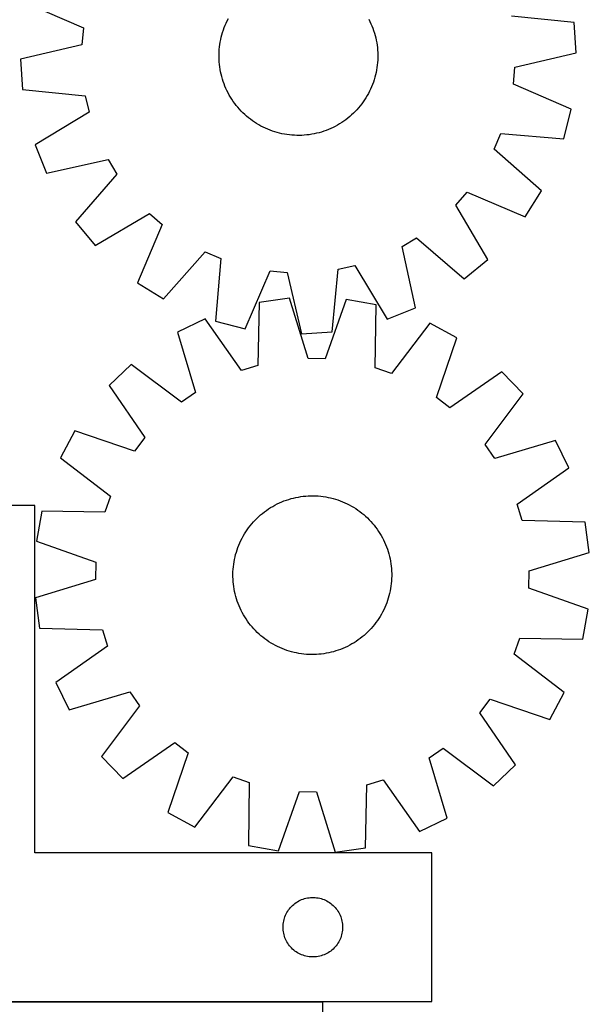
# Model space of a CAD drawing. Header units: millimetres. Extents: x 7 to 1493, y 8 to 2993.
# Tile 11 of 13: x 1206 to 1493, y 2113 to 2609. Entities that reach past the tile are written whole.
import ezdxf

# ---------------------------------------------------------------- set-up
doc = ezdxf.new("R2010")
doc.units = ezdxf.units.MM
doc.layers.add('COMMON', color=5, linetype='CONTINUOUS', true_color=0x0000ff)
doc.layers.add('CUT', color=7, linetype='CONTINUOUS', true_color=0x000000)

msp = doc.modelspace()

# ---------------------------------------------------------------- linework, layer by layer
at = {"layer": 'COMMON'}
msp.add_line((1358.406681, 2114.248606), (1113.376861, 2114.248606), dxfattribs=at)
at = {"layer": 'CUT'}
for p, q in [((1208.707592, 2617.589537), (1237.834383, 2604.916542)), ((1310.268432, 2608.514704), (1310.843744, 2609.631854)), ((1381.544334, 2609.326294), (1382.109968, 2608.204213)), ((1485.083741, 2607.708257), (1453.466346, 2610.760318)), ((1237.834383, 2604.916542), (1237.057622, 2596.377455)), ((1308.326082, 2603.882186), (1308.756841, 2605.062632)), ((1308.756841, 2605.062632), (1309.224466, 2606.228965)), ((1309.224466, 2606.228965), (1309.728495, 2607.380035)), ((1309.728495, 2607.380035), (1310.268432, 2608.514704)), ((1382.109968, 2608.204213), (1382.640077, 2607.064919)), ((1382.640077, 2607.064919), (1383.134138, 2605.909536)), ((1383.134138, 2605.909536), (1383.591664, 2604.739204)), ((1383.591664, 2604.739204), (1384.012204, 2603.555078)), ((1486.104071, 2592.356075), (1485.083741, 2607.708257)), ((1306.979656, 2599.042754), (1307.259069, 2600.267881)), ((1307.259069, 2600.267881), (1307.576826, 2601.483627)), ((1307.576826, 2601.483627), (1307.932614, 2602.688791)), ((1307.932614, 2602.688791), (1308.326082, 2603.882186)), ((1384.012204, 2603.555078), (1384.395341, 2602.358327)), ((1384.395341, 2602.358327), (1384.740699, 2601.150133)), ((1384.740699, 2601.150133), (1385.047936, 2599.931686)), ((1385.047936, 2599.931686), (1385.316749, 2598.70419)), ((1237.057622, 2596.377455), (1206.122221, 2589.168037)), ((1306.250389, 2594.072732), (1306.374049, 2595.323218)), ((1306.374049, 2595.323218), (1306.536928, 2596.569202)), ((1306.536928, 2596.569202), (1306.738863, 2597.809456)), ((1306.738863, 2597.809456), (1306.979656, 2599.042754)), ((1385.316749, 2598.70419), (1385.546873, 2597.468856)), ((1385.546873, 2597.468856), (1385.738081, 2596.226903)), ((1385.738081, 2596.226903), (1385.890183, 2594.979557)), ((1385.890183, 2594.979557), (1386.00303, 2593.728049)), ((1306.115739, 2590.306622), (1306.12117, 2591.563196)), ((1306.149781, 2589.050498), (1306.115739, 2590.306622)), ((1306.12117, 2591.563196), (1306.166068, 2592.818979)), ((1306.166068, 2592.818979), (1306.250389, 2594.072732)), ((1386.00303, 2593.728049), (1386.076511, 2592.473614)), ((1386.105122, 2589.960917), (1386.060224, 2588.705133)), ((1386.076511, 2592.473614), (1386.110553, 2591.21749)), ((1386.110553, 2591.21749), (1386.105122, 2589.960917)), ((1455.16867, 2585.146657), (1486.104071, 2592.356075)), ((1206.122221, 2589.168037), (1207.142551, 2573.815856)), ((1306.223261, 2587.796063), (1306.149781, 2589.050498)), ((1306.336109, 2586.544555), (1306.223261, 2587.796063)), ((1306.488211, 2585.297209), (1306.336109, 2586.544555)), ((1306.679419, 2584.055256), (1306.488211, 2585.297209)), ((1385.689364, 2584.95491), (1385.487429, 2583.714656)), ((1385.852243, 2586.200895), (1385.689364, 2584.95491)), ((1385.975903, 2587.45138), (1385.852243, 2586.200895)), ((1386.060224, 2588.705133), (1385.975903, 2587.45138)), ((1454.391909, 2576.60757), (1455.16867, 2585.146657)), ((1306.909543, 2582.819922), (1306.679419, 2584.055256)), ((1307.178356, 2581.592426), (1306.909543, 2582.819922)), ((1307.485593, 2580.37398), (1307.178356, 2581.592426)), ((1307.83095, 2579.165785), (1307.485593, 2580.37398)), ((1384.649465, 2580.040486), (1384.293677, 2578.835321)), ((1384.967223, 2581.256231), (1384.649465, 2580.040486)), ((1385.246636, 2582.481358), (1384.967223, 2581.256231)), ((1385.487429, 2583.714656), (1385.246636, 2582.481358)), ((1308.214088, 2577.969034), (1307.83095, 2579.165785)), ((1308.634627, 2576.784908), (1308.214088, 2577.969034)), ((1309.092154, 2575.614577), (1308.634627, 2576.784908)), ((1309.586215, 2574.459194), (1309.092154, 2575.614577)), ((1383.001826, 2575.295147), (1382.497796, 2574.144077)), ((1383.469451, 2576.46148), (1383.001826, 2575.295147)), ((1383.90021, 2577.641927), (1383.469451, 2576.46148)), ((1384.293677, 2578.835321), (1383.90021, 2577.641927)), ((1483.5187, 2563.934575), (1454.391909, 2576.60757)), ((1207.142551, 2573.815856), (1238.759946, 2570.763795)), ((1238.759946, 2570.763795), (1240.659926, 2562.402607)), ((1310.116324, 2573.319899), (1309.586215, 2574.459194)), ((1310.681958, 2572.197819), (1310.116324, 2573.319899)), ((1311.282558, 2571.094058), (1310.681958, 2572.197819)), ((1311.917531, 2570.009708), (1311.282558, 2571.094058)), ((1312.586252, 2568.945838), (1311.917531, 2570.009708)), ((1380.128107, 2569.714909), (1379.450216, 2568.656859)), ((1380.77243, 2570.793731), (1380.128107, 2569.714909)), ((1381.382548, 2571.892258), (1380.77243, 2570.793731)), ((1381.957859, 2573.009408), (1381.382548, 2571.892258)), ((1382.497796, 2574.144077), (1381.957859, 2573.009408)), ((1313.288059, 2567.903498), (1312.586252, 2568.945838)), ((1314.022261, 2566.883716), (1313.288059, 2567.903498)), ((1314.788133, 2565.8875), (1314.022261, 2566.883716)), ((1315.584919, 2564.915831), (1314.788133, 2565.8875)), ((1316.411832, 2563.96967), (1315.584919, 2564.915831)), ((1376.416828, 2564.652922), (1375.581767, 2563.713944)), ((1377.221982, 2565.617667), (1376.416828, 2564.652922)), ((1377.996436, 2566.607227), (1377.221982, 2565.617667)), ((1378.739425, 2567.620624), (1377.996436, 2566.607227)), ((1379.450216, 2568.656859), (1378.739425, 2567.620624)), ((1240.659926, 2562.402607), (1213.466443, 2545.986479)), ((1317.268057, 2563.04995), (1316.411832, 2563.96967)), ((1318.152749, 2562.157578), (1317.268057, 2563.04995)), ((1319.065034, 2561.293435), (1318.152749, 2562.157578)), ((1320.004012, 2560.458374), (1319.065034, 2561.293435)), ((1320.968757, 2559.65322), (1320.004012, 2560.458374)), ((1371.959371, 2560.233829), (1370.987702, 2559.437043)), ((1372.905532, 2561.060742), (1371.959371, 2560.233829)), ((1373.825252, 2561.916967), (1372.905532, 2561.060742)), ((1374.717624, 2562.801659), (1373.825252, 2561.916967)), ((1375.581767, 2563.713944), (1374.717624, 2562.801659)), ((1479.745006, 2549.018484), (1483.5187, 2563.934575)), ((1321.958316, 2558.878766), (1320.968757, 2559.65322)), ((1322.971714, 2558.135777), (1321.958316, 2558.878766)), ((1324.007949, 2557.424986), (1322.971714, 2558.135777)), ((1325.065999, 2556.747095), (1324.007949, 2557.424986)), ((1326.14482, 2556.102772), (1325.065999, 2556.747095)), ((1327.243348, 2555.492654), (1326.14482, 2556.102772)), ((1328.360498, 2554.917343), (1327.243348, 2555.492654)), ((1329.495167, 2554.377406), (1328.360498, 2554.917343)), ((1363.555303, 2554.765234), (1362.416008, 2554.235125)), ((1364.677383, 2555.330868), (1363.555303, 2554.765234)), ((1365.781144, 2555.931468), (1364.677383, 2555.330868)), ((1366.865494, 2556.566442), (1365.781144, 2555.931468)), ((1367.929364, 2557.235162), (1366.865494, 2556.566442)), ((1368.971704, 2557.93697), (1367.929364, 2557.235162)), ((1369.991486, 2558.671171), (1368.971704, 2557.93697)), ((1370.987702, 2559.437043), (1369.991486, 2558.671171)), ((1330.646237, 2553.873376), (1329.495167, 2554.377406)), ((1331.81257, 2553.405751), (1330.646237, 2553.873376)), ((1332.993017, 2552.974992), (1331.81257, 2553.405751)), ((1334.186411, 2552.581525), (1332.993017, 2552.974992)), ((1335.391575, 2552.225737), (1334.186411, 2552.581525)), ((1336.607321, 2551.907979), (1335.391575, 2552.225737)), ((1337.832448, 2551.628566), (1336.607321, 2551.907979)), ((1339.065746, 2551.387773), (1337.832448, 2551.628566)), ((1340.306, 2551.185838), (1339.065746, 2551.387773)), ((1341.551984, 2551.022959), (1340.306, 2551.185838)), ((1342.80247, 2550.899299), (1341.551984, 2551.022959)), ((1344.056223, 2550.814978), (1342.80247, 2550.899299)), ((1345.312006, 2550.77008), (1344.056223, 2550.814978)), ((1346.56858, 2550.764649), (1345.312006, 2550.77008)), ((1347.824704, 2550.798691), (1346.56858, 2550.764649)), ((1349.079139, 2550.872172), (1347.824704, 2550.798691)), ((1350.330647, 2550.985019), (1349.079139, 2550.872172)), ((1351.577993, 2551.137121), (1350.330647, 2550.985019)), ((1352.819946, 2551.328329), (1351.577993, 2551.137121)), ((1354.05528, 2551.558453), (1352.819946, 2551.328329)), ((1355.282776, 2551.827266), (1354.05528, 2551.558453)), ((1356.501222, 2552.134503), (1355.282776, 2551.827266)), ((1357.709417, 2552.479861), (1356.501222, 2552.134503)), ((1358.906168, 2552.862998), (1357.709417, 2552.479861)), ((1360.090294, 2553.283538), (1358.906168, 2552.862998)), ((1361.260625, 2553.741064), (1360.090294, 2553.283538)), ((1362.416008, 2554.235125), (1361.260625, 2553.741064)), ((1444.718392, 2543.840362), (1448.095859, 2551.721484)), ((1448.095859, 2551.721484), (1479.745006, 2549.018484)), ((1213.466443, 2545.986479), (1219.18092, 2531.700986)), ((1468.503446, 2522.786954), (1444.718392, 2543.840362)), ((1219.18092, 2531.700986), (1250.193988, 2538.568616)), ((1250.193988, 2538.568616), (1254.584725, 2531.203781)), ((1254.584725, 2531.203781), (1233.795049, 2507.187866)), ((1425.392707, 2515.666176), (1431.040269, 2522.117874)), ((1431.040269, 2522.117874), (1460.305124, 2509.767043)), ((1460.305124, 2509.767043), (1468.503446, 2522.786954)), ((1441.507776, 2488.29321), (1425.392707, 2515.666176)), ((1243.6443, 2495.367426), (1271.017266, 2511.482495)), ((1271.017266, 2511.482495), (1277.468964, 2505.834933)), ((1233.795049, 2507.187866), (1243.6443, 2495.367426)), ((1277.468964, 2505.834933), (1265.118133, 2476.570078)), ((1398.306586, 2494.842898), (1405.671421, 2499.233635)), ((1405.671421, 2499.233635), (1429.687336, 2478.44396)), ((1278.138044, 2468.371756), (1299.191452, 2492.15681)), ((1299.191452, 2492.15681), (1307.072574, 2488.779343)), ((1405.174216, 2463.82983), (1398.306586, 2494.842898)), ((1307.072574, 2488.779343), (1304.369573, 2457.130196)), ((1366.111407, 2483.408856), (1374.472595, 2485.308836)), ((1374.472595, 2485.308836), (1390.888723, 2458.115354)), ((1429.687336, 2478.44396), (1441.507776, 2488.29321)), ((1319.285665, 2453.356502), (1331.95866, 2482.483293)), ((1331.95866, 2482.483293), (1340.497747, 2481.706532)), ((1340.497747, 2481.706532), (1347.707165, 2450.771131)), ((1363.059346, 2451.791461), (1366.111407, 2483.408856)), ((1265.118133, 2476.570078), (1278.138044, 2468.371756)), ((1326.396062, 2466.639979), (1325.585479, 2434.88596)), ((1341.637789, 2468.74243), (1326.396062, 2466.639979)), ((1351.014857, 2438.393701), (1341.637789, 2468.74243)), ((1370.170927, 2468.171572), (1359.587485, 2438.22219)), ((1385.316364, 2465.461169), (1370.170927, 2468.171572)), ((1384.856212, 2433.70014), (1385.316364, 2465.461169)), ((1390.888723, 2458.115354), (1405.174216, 2463.82983)), ((1299.083031, 2458.365672), (1285.23698, 2451.656169)), ((1317.379425, 2432.399989), (1299.083031, 2458.365672)), ((1304.369573, 2457.130196), (1319.285665, 2453.356502)), ((1412.276586, 2456.101027), (1392.956266, 2430.887935)), ((1425.843192, 2448.843083), (1412.276586, 2456.101027)), ((1285.23698, 2451.656169), (1294.278601, 2421.205819)), ((1347.707165, 2450.771131), (1363.059346, 2451.791461)), ((1415.590863, 2418.778744), (1425.843192, 2448.843083)), ((1359.587485, 2438.22219), (1351.014857, 2438.393701)), ((1261.817645, 2435.346646), (1250.722619, 2424.686864)), ((1287.242388, 2416.30571), (1261.817645, 2435.346646)), ((1325.585479, 2434.88596), (1317.379425, 2432.399989)), ((1392.956266, 2430.887935), (1384.856212, 2433.70014)), ((1448.591443, 2431.609892), (1422.425454, 2413.601124)), ((1459.251225, 2420.514866), (1448.591443, 2431.609892)), ((1250.722619, 2424.686864), (1268.731387, 2398.520875)), ((1294.278601, 2421.205819), (1287.242388, 2416.30571)), ((1422.425454, 2413.601124), (1415.590863, 2418.778744)), ((1440.210289, 2395.090124), (1459.251225, 2420.514866)), ((1233.489428, 2401.938613), (1226.231484, 2388.372007)), ((1263.553767, 2391.686284), (1233.489428, 2401.938613)), ((1268.731387, 2398.520875), (1263.553767, 2391.686284)), ((1475.560749, 2397.095531), (1445.110398, 2388.05391)), ((1482.270251, 2383.24948), (1475.560749, 2397.095531)), ((1445.110398, 2388.05391), (1440.210289, 2395.090124)), ((1226.231484, 2388.372007), (1251.444576, 2369.051687)), ((1456.304568, 2364.953086), (1482.270251, 2383.24948)), ((1251.444576, 2369.051687), (1248.632371, 2360.951633)), ((1337.679827, 2366.114453), (1338.846517, 2366.581187)), ((1338.846517, 2366.581187), (1340.027292, 2367.011044)), ((1340.027292, 2367.011044), (1341.220987, 2367.4036)), ((1341.220987, 2367.4036), (1342.426423, 2367.758467)), ((1342.426423, 2367.758467), (1343.642411, 2368.075295)), ((1343.642411, 2368.075295), (1344.867751, 2368.353772)), ((1344.867751, 2368.353772), (1346.101233, 2368.593622)), ((1346.101233, 2368.593622), (1347.341641, 2368.79461)), ((1347.341641, 2368.79461), (1348.587749, 2368.956536)), ((1348.587749, 2368.956536), (1349.838329, 2369.079241)), ((1349.838329, 2369.079241), (1351.092146, 2369.162604)), ((1351.092146, 2369.162604), (1352.347963, 2369.206543)), ((1352.347963, 2369.206543), (1353.604541, 2369.211014)), ((1353.604541, 2369.211014), (1354.860639, 2369.176012)), ((1354.860639, 2369.176012), (1356.115017, 2369.101573)), ((1356.115017, 2369.101573), (1357.366439, 2368.987769)), ((1357.366439, 2368.987769), (1358.613668, 2368.834713)), ((1358.613668, 2368.834713), (1359.855474, 2368.642557)), ((1359.855474, 2368.642557), (1361.090632, 2368.411489)), ((1361.090632, 2368.411489), (1362.317922, 2368.141738)), ((1362.317922, 2368.141738), (1363.536134, 2367.833571)), ((1363.536134, 2367.833571), (1364.744064, 2367.48729)), ((1364.744064, 2367.48729), (1365.940522, 2367.103238)), ((1365.940522, 2367.103238), (1367.124326, 2366.681794)), ((1367.124326, 2366.681794), (1368.294308, 2366.223373)), ((1368.294308, 2366.223373), (1369.449313, 2365.728429)), ((1213.376861, 2364.348606), (1113.376861, 2364.348606)), ((1213.376861, 2189.348606), (1213.376861, 2364.348606)), ((1216.871342, 2361.411785), (1214.160939, 2346.266348)), ((1248.632371, 2360.951633), (1216.871342, 2361.411785)), ((1328.988084, 2361.115704), (1330.002049, 2361.857918)), ((1330.002049, 2361.857918), (1331.038827, 2362.567917)), ((1331.038827, 2362.567917), (1332.097395, 2363.245)), ((1332.097395, 2363.245), (1333.176708, 2363.888498)), ((1333.176708, 2363.888498), (1334.275702, 2364.497776)), ((1334.275702, 2364.497776), (1335.393291, 2365.072234)), ((1335.393291, 2365.072234), (1336.528373, 2365.611303)), ((1336.528373, 2365.611303), (1337.679827, 2366.114453)), ((1369.449313, 2365.728429), (1370.588202, 2365.19745)), ((1370.588202, 2365.19745), (1371.70985, 2364.630959)), ((1371.70985, 2364.630959), (1372.813151, 2364.029516)), ((1372.813151, 2364.029516), (1373.897016, 2363.393714)), ((1373.897016, 2363.393714), (1374.960375, 2362.724181)), ((1374.960375, 2362.724181), (1376.002178, 2362.021577)), ((1376.002178, 2362.021577), (1377.021399, 2361.286596)), ((1377.021399, 2361.286596), (1378.01703, 2360.519963)), ((1458.790539, 2356.747032), (1456.304568, 2364.953086)), ((1323.437712, 2356.029039), (1324.294639, 2356.948105)), ((1324.294639, 2356.948105), (1325.180012, 2357.8398)), ((1325.180012, 2357.8398), (1326.092958, 2358.703246)), ((1326.092958, 2358.703246), (1327.032574, 2359.537589)), ((1327.032574, 2359.537589), (1327.997934, 2360.342006)), ((1327.997934, 2360.342006), (1328.988084, 2361.115704)), ((1378.01703, 2360.519963), (1378.988089, 2359.722436)), ((1378.988089, 2359.722436), (1379.933618, 2358.894799)), ((1379.933618, 2358.894799), (1380.852684, 2358.037872)), ((1380.852684, 2358.037872), (1381.744379, 2357.152499)), ((1381.744379, 2357.152499), (1382.607825, 2356.239554)), ((1490.544558, 2355.936449), (1458.790539, 2356.747032)), ((1319.60833, 2351.055795), (1320.310934, 2352.097599)), ((1320.310934, 2352.097599), (1321.045915, 2353.116819)), ((1321.045915, 2353.116819), (1321.812548, 2354.11245)), ((1321.812548, 2354.11245), (1322.610076, 2355.08351)), ((1322.610076, 2355.08351), (1323.437712, 2356.029039)), ((1382.607825, 2356.239554), (1383.442168, 2355.299937)), ((1383.442168, 2355.299937), (1384.246585, 2354.334578)), ((1384.246585, 2354.334578), (1385.020283, 2353.344427)), ((1385.020283, 2353.344427), (1385.762497, 2352.330462)), ((1385.762497, 2352.330462), (1386.472496, 2351.293684)), ((1492.647009, 2340.694722), (1490.544558, 2355.936449)), ((1316.604082, 2345.544734), (1317.135061, 2346.683623)), ((1317.135061, 2346.683623), (1317.701552, 2347.805271)), ((1317.701552, 2347.805271), (1318.302995, 2348.908572)), ((1318.302995, 2348.908572), (1318.938797, 2349.992437)), ((1318.938797, 2349.992437), (1319.60833, 2351.055795)), ((1386.472496, 2351.293684), (1387.149579, 2350.235116)), ((1387.149579, 2350.235116), (1387.793077, 2349.155803)), ((1387.793077, 2349.155803), (1388.402355, 2348.056809)), ((1388.402355, 2348.056809), (1388.976813, 2346.93922)), ((1388.976813, 2346.93922), (1389.515883, 2345.804139)), ((1214.160939, 2346.266348), (1244.110322, 2335.682906)), ((1314.845221, 2340.839485), (1315.229273, 2342.035943)), ((1315.229273, 2342.035943), (1315.650718, 2343.219747)), ((1315.650718, 2343.219747), (1316.109138, 2344.389729)), ((1316.109138, 2344.389729), (1316.604082, 2345.544734)), ((1389.515883, 2345.804139), (1390.019033, 2344.652684)), ((1390.019033, 2344.652684), (1390.485766, 2343.485994)), ((1390.485766, 2343.485994), (1390.915623, 2342.305219)), ((1390.915623, 2342.305219), (1391.308179, 2341.111524)), ((1313.689954, 2335.950895), (1313.921022, 2337.186053)), ((1313.921022, 2337.186053), (1314.190773, 2338.413343)), ((1314.190773, 2338.413343), (1314.498941, 2339.631554)), ((1314.498941, 2339.631554), (1314.845221, 2340.839485)), ((1391.308179, 2341.111524), (1391.663046, 2339.906088)), ((1391.663046, 2339.906088), (1391.979874, 2338.6901)), ((1391.979874, 2338.6901), (1392.258351, 2337.46476)), ((1392.258351, 2337.46476), (1392.498201, 2336.231278)), ((1462.29828, 2331.317654), (1492.647009, 2340.694722)), ((1244.110322, 2335.682906), (1243.93881, 2327.110278)), ((1313.156499, 2330.956059), (1313.230939, 2332.210438)), ((1313.230939, 2332.210438), (1313.344742, 2333.461859)), ((1313.344742, 2333.461859), (1313.497798, 2334.709089)), ((1313.497798, 2334.709089), (1313.689954, 2335.950895)), ((1392.498201, 2336.231278), (1392.699189, 2334.990871)), ((1392.699189, 2334.990871), (1392.861115, 2333.744762)), ((1392.861115, 2333.744762), (1392.983821, 2332.494182)), ((1392.983821, 2332.494182), (1393.067184, 2331.240365)), ((1243.93881, 2327.110278), (1213.590081, 2317.73321)), ((1313.121498, 2329.699962), (1313.156499, 2330.956059)), ((1313.125968, 2328.443384), (1313.121498, 2329.699962)), ((1313.169907, 2327.187567), (1313.125968, 2328.443384)), ((1313.25327, 2325.93375), (1313.169907, 2327.187567)), ((1393.080591, 2327.471873), (1393.006152, 2326.217494)), ((1393.067184, 2331.240365), (1393.111122, 2329.984548)), ((1393.115593, 2328.72797), (1393.080591, 2327.471873)), ((1393.111122, 2329.984548), (1393.115593, 2328.72797)), ((1462.126769, 2322.745026), (1462.29828, 2331.317654)), ((1313.375975, 2324.68317), (1313.25327, 2325.93375)), ((1313.537901, 2323.437061), (1313.375975, 2324.68317)), ((1313.738889, 2322.196654), (1313.537901, 2323.437061)), ((1313.978739, 2320.963172), (1313.738889, 2322.196654)), ((1392.547136, 2322.477037), (1392.316068, 2321.241879)), ((1392.739293, 2323.718843), (1392.547136, 2322.477037)), ((1392.892348, 2324.966073), (1392.739293, 2323.718843)), ((1393.006152, 2326.217494), (1392.892348, 2324.966073)), ((1492.076151, 2312.161584), (1462.126769, 2322.745026)), ((1213.590081, 2317.73321), (1215.692533, 2302.491483)), ((1314.257216, 2319.737832), (1313.978739, 2320.963172)), ((1314.574045, 2318.521844), (1314.257216, 2319.737832)), ((1314.928912, 2317.316408), (1314.574045, 2318.521844)), ((1315.321467, 2316.122713), (1314.928912, 2317.316408)), ((1391.391869, 2317.588447), (1391.007817, 2316.391989)), ((1391.73815, 2318.796378), (1391.391869, 2317.588447)), ((1392.046318, 2320.014589), (1391.73815, 2318.796378)), ((1392.316068, 2321.241879), (1392.046318, 2320.014589)), ((1315.751324, 2314.941938), (1315.321467, 2316.122713)), ((1316.218058, 2313.775248), (1315.751324, 2314.941938)), ((1316.721208, 2312.623793), (1316.218058, 2313.775248)), ((1317.260278, 2311.488712), (1316.721208, 2312.623793)), ((1389.102029, 2311.744309), (1388.535538, 2310.622661)), ((1389.633008, 2312.883198), (1389.102029, 2311.744309)), ((1390.127953, 2314.038204), (1389.633008, 2312.883198)), ((1390.586373, 2315.208185), (1390.127953, 2314.038204)), ((1391.007817, 2316.391989), (1390.586373, 2315.208185)), ((1489.365749, 2297.016147), (1492.076151, 2312.161584)), ((1317.834735, 2310.371123), (1317.260278, 2311.488712)), ((1318.444014, 2309.272129), (1317.834735, 2310.371123)), ((1319.087512, 2308.192816), (1318.444014, 2309.272129)), ((1319.764594, 2307.134248), (1319.087512, 2308.192816)), ((1320.474593, 2306.09747), (1319.764594, 2307.134248)), ((1386.62876, 2307.372137), (1385.926156, 2306.330333)), ((1387.298293, 2308.435495), (1386.62876, 2307.372137)), ((1387.934095, 2309.51936), (1387.298293, 2308.435495)), ((1388.535538, 2310.622661), (1387.934095, 2309.51936)), ((1215.692533, 2302.491483), (1247.446551, 2301.6809)), ((1321.216807, 2305.083505), (1320.474593, 2306.09747)), ((1321.990505, 2304.093354), (1321.216807, 2305.083505)), ((1322.794922, 2303.127995), (1321.990505, 2304.093354)), ((1323.629265, 2302.188378), (1322.794922, 2303.127995)), ((1324.492711, 2301.275433), (1323.629265, 2302.188378)), ((1382.799379, 2302.398893), (1381.942451, 2301.479827)), ((1383.627015, 2303.344422), (1382.799379, 2302.398893)), ((1384.424543, 2304.315482), (1383.627015, 2303.344422)), ((1385.191175, 2305.311113), (1384.424543, 2304.315482)), ((1385.926156, 2306.330333), (1385.191175, 2305.311113)), ((1247.446551, 2301.6809), (1249.932522, 2293.474846)), ((1325.384407, 2300.39006), (1324.492711, 2301.275433)), ((1326.303472, 2299.533133), (1325.384407, 2300.39006)), ((1327.249002, 2298.705497), (1326.303472, 2299.533133)), ((1328.220061, 2297.907969), (1327.249002, 2298.705497)), ((1329.215692, 2297.141336), (1328.220061, 2297.907969)), ((1330.234912, 2296.406355), (1329.215692, 2297.141336)), ((1377.249006, 2297.312228), (1376.235041, 2296.570014)), ((1378.239157, 2298.085926), (1377.249006, 2297.312228)), ((1379.204517, 2298.890343), (1378.239157, 2298.085926)), ((1380.144133, 2299.724686), (1379.204517, 2298.890343)), ((1381.057078, 2300.588132), (1380.144133, 2299.724686)), ((1381.942451, 2301.479827), (1381.057078, 2300.588132)), ((1454.792514, 2289.376245), (1457.604719, 2297.476299)), ((1457.604719, 2297.476299), (1489.365749, 2297.016147)), ((1249.932522, 2293.474846), (1223.966839, 2275.178452)), ((1331.276716, 2295.703751), (1330.234912, 2296.406355)), ((1332.340075, 2295.034218), (1331.276716, 2295.703751)), ((1333.423939, 2294.398416), (1332.340075, 2295.034218)), ((1334.52724, 2293.796973), (1333.423939, 2294.398416)), ((1335.648889, 2293.230482), (1334.52724, 2293.796973)), ((1336.787777, 2292.699503), (1335.648889, 2293.230482)), ((1337.942783, 2292.204559), (1336.787777, 2292.699503)), ((1339.112765, 2291.746138), (1337.942783, 2292.204559)), ((1367.390573, 2291.846745), (1366.209798, 2291.416888)), ((1368.557263, 2292.313479), (1367.390573, 2291.846745)), ((1369.708718, 2292.816629), (1368.557263, 2292.313479)), ((1370.843799, 2293.355698), (1369.708718, 2292.816629)), ((1371.961389, 2293.930156), (1370.843799, 2293.355698)), ((1373.060382, 2294.539434), (1371.961389, 2293.930156)), ((1374.139695, 2295.182932), (1373.060382, 2294.539434)), ((1375.198263, 2295.860015), (1374.139695, 2295.182932)), ((1376.235041, 2296.570014), (1375.198263, 2295.860015)), ((1340.296568, 2291.324694), (1339.112765, 2291.746138)), ((1341.493026, 2290.940642), (1340.296568, 2291.324694)), ((1342.700957, 2290.594362), (1341.493026, 2290.940642)), ((1343.919168, 2290.286194), (1342.700957, 2290.594362)), ((1345.146459, 2290.016443), (1343.919168, 2290.286194)), ((1346.381616, 2289.785375), (1345.146459, 2290.016443)), ((1347.623422, 2289.593219), (1346.381616, 2289.785375)), ((1348.870652, 2289.440163), (1347.623422, 2289.593219)), ((1350.122073, 2289.326359), (1348.870652, 2289.440163)), ((1351.376452, 2289.25192), (1350.122073, 2289.326359)), ((1352.63255, 2289.216919), (1351.376452, 2289.25192)), ((1353.889127, 2289.221389), (1352.63255, 2289.216919)), ((1355.144944, 2289.265328), (1353.889127, 2289.221389)), ((1356.398761, 2289.348691), (1355.144944, 2289.265328)), ((1357.649341, 2289.471396), (1356.398761, 2289.348691)), ((1358.89545, 2289.633322), (1357.649341, 2289.471396)), ((1360.135857, 2289.83431), (1358.89545, 2289.633322)), ((1361.369339, 2290.07416), (1360.135857, 2289.83431)), ((1362.594679, 2290.352637), (1361.369339, 2290.07416)), ((1363.810667, 2290.669465), (1362.594679, 2290.352637)), ((1365.016103, 2291.024332), (1363.810667, 2290.669465)), ((1366.209798, 2291.416888), (1365.016103, 2291.024332)), ((1480.005606, 2270.055925), (1454.792514, 2289.376245)), ((1223.966839, 2275.178452), (1230.676342, 2261.332401)), ((1230.676342, 2261.332401), (1261.126692, 2270.374022)), ((1261.126692, 2270.374022), (1266.026801, 2263.337808)), ((1472.747663, 2256.489319), (1480.005606, 2270.055925)), ((1266.026801, 2263.337808), (1246.985866, 2237.913066)), ((1437.505703, 2259.907058), (1442.683323, 2266.741648)), ((1442.683323, 2266.741648), (1472.747663, 2256.489319)), ((1455.514471, 2233.741068), (1437.505703, 2259.907058)), ((1257.645647, 2226.81804), (1283.811637, 2244.826808)), ((1283.811637, 2244.826808), (1290.646227, 2239.649188)), ((1246.985866, 2237.913066), (1257.645647, 2226.81804)), ((1290.646227, 2239.649188), (1280.393898, 2209.584849)), ((1411.958489, 2237.222113), (1418.994703, 2242.122222)), ((1418.994703, 2242.122222), (1444.419445, 2223.081286)), ((1421.00011, 2206.771763), (1411.958489, 2237.222113)), ((1444.419445, 2223.081286), (1455.514471, 2233.741068)), ((1293.960505, 2202.326905), (1313.280824, 2227.539997)), ((1313.280824, 2227.539997), (1321.380878, 2224.727792)), ((1321.380878, 2224.727792), (1320.920726, 2192.966763)), ((1379.841028, 2191.787954), (1380.651611, 2223.541972)), ((1380.651611, 2223.541972), (1388.857665, 2226.027943)), ((1388.857665, 2226.027943), (1407.154059, 2200.06226)), ((1336.066163, 2190.25636), (1346.649605, 2220.205742)), ((1346.649605, 2220.205742), (1355.222234, 2220.034231)), ((1355.222234, 2220.034231), (1364.599301, 2189.685502)), ((1280.393898, 2209.584849), (1293.960505, 2202.326905)), ((1407.154059, 2200.06226), (1421.00011, 2206.771763)), ((1320.920726, 2192.966763), (1336.066163, 2190.25636)), ((1413.376861, 2189.348606), (1213.376861, 2189.348606)), ((1364.599301, 2189.685502), (1379.841028, 2191.787954)), ((1413.376861, 2114.348606), (1413.376861, 2189.348606)), ((1342.634578, 2162.317768), (1343.187761, 2162.856886)), ((1343.187761, 2162.856886), (1343.767963, 2163.366812)), ((1343.767963, 2163.366812), (1344.373646, 2163.846194)), ((1344.373646, 2163.846194), (1345.003205, 2164.293761)), ((1345.003205, 2164.293761), (1345.654969, 2164.708325)), ((1345.654969, 2164.708325), (1346.32721, 2165.088788)), ((1346.32721, 2165.088788), (1347.018145, 2165.43414)), ((1347.018145, 2165.43414), (1347.725942, 2165.743465)), ((1347.725942, 2165.743465), (1348.448725, 2166.015944)), ((1348.448725, 2166.015944), (1349.184576, 2166.250854)), ((1349.184576, 2166.250854), (1349.931545, 2166.447571)), ((1349.931545, 2166.447571), (1350.687649, 2166.605575)), ((1350.687649, 2166.605575), (1351.450885, 2166.724446)), ((1351.450885, 2166.724446), (1352.219229, 2166.803869)), ((1352.219229, 2166.803869), (1352.990642, 2166.843633)), ((1352.990642, 2166.843633), (1353.763079, 2166.843633)), ((1353.763079, 2166.843633), (1354.534493, 2166.803869)), ((1354.534493, 2166.803869), (1355.302836, 2166.724446)), ((1355.302836, 2166.724446), (1356.066072, 2166.605575)), ((1356.066072, 2166.605575), (1356.822177, 2166.447571)), ((1356.822177, 2166.447571), (1357.569145, 2166.250854)), ((1357.569145, 2166.250854), (1358.304996, 2166.015944)), ((1358.304996, 2166.015944), (1359.027779, 2165.743465)), ((1359.027779, 2165.743465), (1359.735577, 2165.43414)), ((1359.735577, 2165.43414), (1360.426512, 2165.088788)), ((1360.426512, 2165.088788), (1361.098753, 2164.708325)), ((1361.098753, 2164.708325), (1361.750517, 2164.293761)), ((1361.750517, 2164.293761), (1362.380075, 2163.846194)), ((1362.380075, 2163.846194), (1362.985758, 2163.366812)), ((1362.985758, 2163.366812), (1363.565961, 2162.856886)), ((1363.565961, 2162.856886), (1364.119144, 2162.317768)), ((1339.632107, 2157.855414), (1339.959554, 2158.555013)), ((1339.959554, 2158.555013), (1340.322582, 2159.236827)), ((1340.322582, 2159.236827), (1340.720227, 2159.899049)), ((1340.720227, 2159.899049), (1341.151436, 2160.539922)), ((1341.151436, 2160.539922), (1341.615064, 2161.157748)), ((1341.615064, 2161.157748), (1342.109882, 2161.750887)), ((1342.109882, 2161.750887), (1342.634578, 2162.317768)), ((1364.119144, 2162.317768), (1364.64384, 2161.750887)), ((1364.64384, 2161.750887), (1365.138658, 2161.157748)), ((1365.138658, 2161.157748), (1365.602286, 2160.539922)), ((1365.602286, 2160.539922), (1366.033494, 2159.899049)), ((1366.033494, 2159.899049), (1366.431139, 2159.236827)), ((1366.431139, 2159.236827), (1366.794167, 2158.555013)), ((1366.794167, 2158.555013), (1367.121614, 2157.855414)), ((1338.396749, 2152.620787), (1338.456363, 2153.390921)), ((1338.456363, 2153.390921), (1338.555542, 2154.156964)), ((1338.555542, 2154.156964), (1338.694025, 2154.916887)), ((1338.694025, 2154.916887), (1338.871445, 2155.668672)), ((1338.871445, 2155.668672), (1339.08733, 2156.410328)), ((1339.08733, 2156.410328), (1339.341108, 2157.139887)), ((1339.341108, 2157.139887), (1339.632107, 2157.855414)), ((1367.121614, 2157.855414), (1367.412613, 2157.139887)), ((1367.412613, 2157.139887), (1367.666391, 2156.410328)), ((1367.666391, 2156.410328), (1367.882277, 2155.668672)), ((1367.882277, 2155.668672), (1368.059696, 2154.916887)), ((1368.059696, 2154.916887), (1368.198179, 2154.156964)), ((1368.198179, 2154.156964), (1368.297359, 2153.390921)), ((1368.297359, 2153.390921), (1368.356972, 2152.620787)), ((1338.376861, 2151.848606), (1338.396749, 2152.620787)), ((1338.396749, 2151.076424), (1338.376861, 2151.848606)), ((1338.456363, 2150.306291), (1338.396749, 2151.076424)), ((1338.555542, 2149.540247), (1338.456363, 2150.306291)), ((1338.694025, 2148.780325), (1338.555542, 2149.540247)), ((1338.871445, 2148.028539), (1338.694025, 2148.780325)), ((1339.08733, 2147.286883), (1338.871445, 2148.028539)), ((1367.882277, 2148.028539), (1367.666391, 2147.286883)), ((1368.059696, 2148.780325), (1367.882277, 2148.028539)), ((1368.198179, 2149.540247), (1368.059696, 2148.780325)), ((1368.297359, 2150.306291), (1368.198179, 2149.540247)), ((1368.356972, 2151.076424), (1368.297359, 2150.306291)), ((1368.356972, 2152.620787), (1368.376861, 2151.848606)), ((1368.376861, 2151.848606), (1368.356972, 2151.076424)), ((1339.341108, 2146.557324), (1339.08733, 2147.286883)), ((1339.632107, 2145.841797), (1339.341108, 2146.557324)), ((1339.959554, 2145.142199), (1339.632107, 2145.841797)), ((1340.322582, 2144.460385), (1339.959554, 2145.142199)), ((1340.720227, 2143.798163), (1340.322582, 2144.460385)), ((1341.151436, 2143.157289), (1340.720227, 2143.798163)), ((1341.615064, 2142.539463), (1341.151436, 2143.157289)), ((1365.602286, 2143.157289), (1365.138658, 2142.539463)), ((1366.033494, 2143.798163), (1365.602286, 2143.157289)), ((1366.431139, 2144.460385), (1366.033494, 2143.798163)), ((1366.794167, 2145.142199), (1366.431139, 2144.460385)), ((1367.121614, 2145.841797), (1366.794167, 2145.142199)), ((1367.412613, 2146.557324), (1367.121614, 2145.841797)), ((1367.666391, 2147.286883), (1367.412613, 2146.557324)), ((1342.109882, 2141.946324), (1341.615064, 2142.539463)), ((1342.634578, 2141.379443), (1342.109882, 2141.946324)), ((1343.187761, 2140.840325), (1342.634578, 2141.379443)), ((1343.767963, 2140.330399), (1343.187761, 2140.840325)), ((1344.373646, 2139.851017), (1343.767963, 2140.330399)), ((1345.003205, 2139.40345), (1344.373646, 2139.851017)), ((1345.654969, 2138.988886), (1345.003205, 2139.40345)), ((1346.32721, 2138.608424), (1345.654969, 2138.988886)), ((1347.018145, 2138.263072), (1346.32721, 2138.608424)), ((1347.725942, 2137.953746), (1347.018145, 2138.263072)), ((1359.735577, 2138.263072), (1359.027779, 2137.953746)), ((1360.426512, 2138.608424), (1359.735577, 2138.263072)), ((1361.098753, 2138.988886), (1360.426512, 2138.608424)), ((1361.750517, 2139.40345), (1361.098753, 2138.988886)), ((1362.380075, 2139.851017), (1361.750517, 2139.40345)), ((1362.985758, 2140.330399), (1362.380075, 2139.851017)), ((1363.565961, 2140.840325), (1362.985758, 2140.330399)), ((1364.119144, 2141.379443), (1363.565961, 2140.840325)), ((1364.64384, 2141.946324), (1364.119144, 2141.379443)), ((1365.138658, 2142.539463), (1364.64384, 2141.946324)), ((1348.448725, 2137.681267), (1347.725942, 2137.953746)), ((1349.184576, 2137.446358), (1348.448725, 2137.681267)), ((1349.931545, 2137.24964), (1349.184576, 2137.446358)), ((1350.687649, 2137.091636), (1349.931545, 2137.24964)), ((1351.450885, 2136.972766), (1350.687649, 2137.091636)), ((1352.219229, 2136.893343), (1351.450885, 2136.972766)), ((1352.990642, 2136.853579), (1352.219229, 2136.893343)), ((1353.763079, 2136.853579), (1352.990642, 2136.853579)), ((1354.534493, 2136.893343), (1353.763079, 2136.853579)), ((1355.302836, 2136.972766), (1354.534493, 2136.893343)), ((1356.066072, 2137.091636), (1355.302836, 2136.972766)), ((1356.822177, 2137.24964), (1356.066072, 2137.091636)), ((1357.569145, 2137.446358), (1356.822177, 2137.24964)), ((1358.304996, 2137.681267), (1357.569145, 2137.446358)), ((1359.027779, 2137.953746), (1358.304996, 2137.681267)), ((1358.406681, 2114.148605), (908.406681, 2114.148605)), ((1113.376861, 2114.348606), (1413.376861, 2114.348606)), ((1358.406681, 1764.148605), (1358.406681, 2114.148605))]:
    msp.add_line(p, q, dxfattribs=at)

doc.saveas('drawing.dxf')
